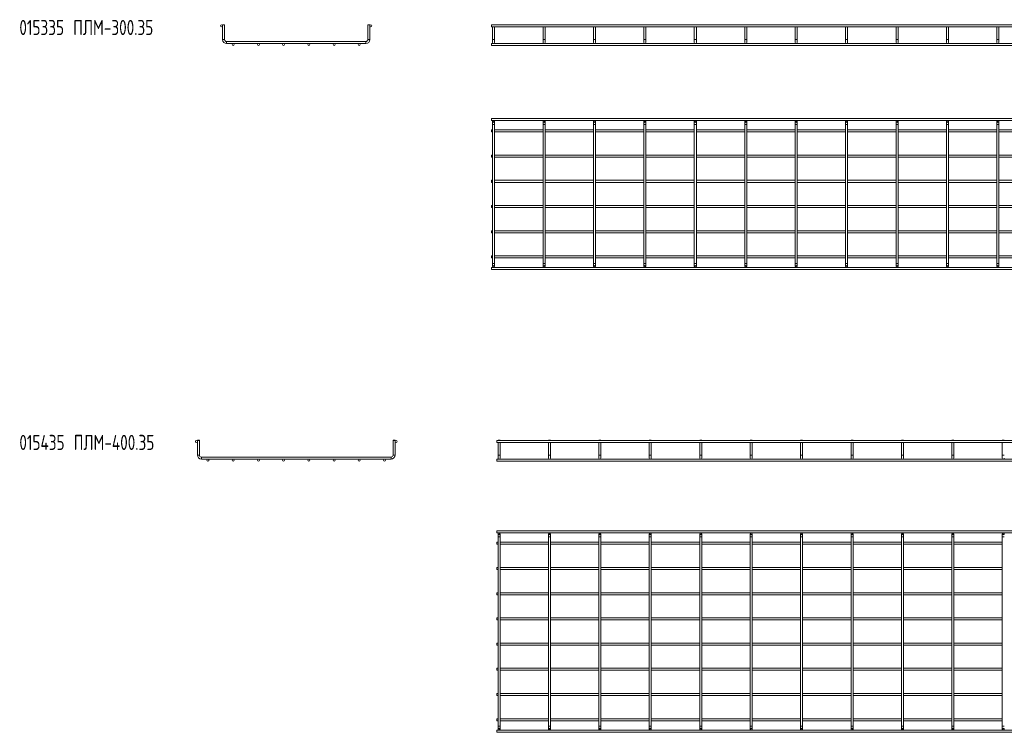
# Model space of a CAD drawing. Header units: millimetres. Extents: x -505 to 3449, y -3134 to -108.
# Tile 1 of 6: x -505 to 1447, y -3134 to -1720. Entities that reach past the tile are written whole.
import ezdxf

# ---------------------------------------------------------------- set-up
doc = ezdxf.new("R2010")
doc.units = ezdxf.units.MM
doc.styles.add('SLDTEXTSTYLE0', font='TXT', dxfattribs={"width": 0.7, "bigfont": 'bigfont'})

msp = doc.modelspace()

# ---------------------------------------------------------------- linework, layer by layer
at = {"color": 7, "linetype": 'Continuous', "lineweight": 15}
for p, q in [((-102.3, -1730.1), (-102.8, -1730.6)), ((-102.8, -1730.6), (-102.8, -1759.6)), ((-98.8, -1730.6), (-102.8, -1730.6)), ((-102.3, -1730.1), (-99.3, -1730.1)), ((-98.8, -1730.6), (-99.3, -1730.1)), ((-98.8, -1759.6), (-98.8, -1730.6)), ((185.7, -1730.1), (185.2, -1730.6)), ((185.2, -1730.6), (185.2, -1759.6)), ((189.2, -1730.6), (185.2, -1730.6)), ((185.7, -1730.1), (188.7, -1730.1)), ((189.2, -1730.6), (188.7, -1730.1)), ((189.2, -1759.6), (189.2, -1730.6)), ((3438.6, -1730.6), (430.6, -1730.6)), ((430.6, -1730.6), (430.6, -1734.6)), ((430.6, -1734.6), (3438.6, -1734.6)), ((433.1, -1730.1), (432.6, -1730.6)), ((432.6, -1734.6), (432.6, -1759.6)), ((433.1, -1730.1), (436.1, -1730.1)), ((436.6, -1730.6), (436.1, -1730.1)), ((436.6, -1759.6), (436.6, -1734.6)), ((533.1, -1730.1), (532.6, -1730.6)), ((532.6, -1734.6), (532.6, -1759.6)), ((533.1, -1730.1), (536.1, -1730.1)), ((536.6, -1730.6), (536.1, -1730.1)), ((536.6, -1759.6), (536.6, -1734.6)), ((633.1, -1730.1), (632.6, -1730.6)), ((632.6, -1734.6), (632.6, -1759.6)), ((633.1, -1730.1), (636.1, -1730.1)), ((636.6, -1730.6), (636.1, -1730.1)), ((636.6, -1759.6), (636.6, -1734.6)), ((733.1, -1730.1), (732.6, -1730.6)), ((732.6, -1734.6), (732.6, -1759.6)), ((733.1, -1730.1), (736.1, -1730.1)), ((736.6, -1730.6), (736.1, -1730.1)), ((736.6, -1759.6), (736.6, -1734.6)), ((833.1, -1730.1), (832.6, -1730.6)), ((832.6, -1734.6), (832.6, -1759.6)), ((833.1, -1730.1), (836.1, -1730.1)), ((836.6, -1730.6), (836.1, -1730.1)), ((836.6, -1759.6), (836.6, -1734.6)), ((933.1, -1730.1), (932.6, -1730.6)), ((932.6, -1734.6), (932.6, -1759.6)), ((933.1, -1730.1), (936.1, -1730.1)), ((936.6, -1730.6), (936.1, -1730.1)), ((936.6, -1759.6), (936.6, -1734.6)), ((1033.1, -1730.1), (1032.6, -1730.6)), ((1032.6, -1734.6), (1032.6, -1759.6)), ((1033.1, -1730.1), (1036.1, -1730.1)), ((1036.6, -1730.6), (1036.1, -1730.1)), ((1036.6, -1759.6), (1036.6, -1734.6)), ((1133.1, -1730.1), (1132.6, -1730.6)), ((1132.6, -1734.6), (1132.6, -1759.6)), ((1133.1, -1730.1), (1136.1, -1730.1)), ((1136.6, -1730.6), (1136.1, -1730.1)), ((1136.6, -1759.6), (1136.6, -1734.6)), ((1233.1, -1730.1), (1232.6, -1730.6)), ((1232.6, -1734.6), (1232.6, -1759.6)), ((1233.1, -1730.1), (1236.1, -1730.1)), ((1236.6, -1730.6), (1236.1, -1730.1)), ((1236.6, -1759.6), (1236.6, -1734.6)), ((1333.1, -1730.1), (1332.6, -1730.6)), ((1332.6, -1734.6), (1332.6, -1759.6)), ((1333.1, -1730.1), (1336.1, -1730.1)), ((1336.6, -1730.6), (1336.1, -1730.1)), ((1336.6, -1759.6), (1336.6, -1734.6)), ((1433.1, -1730.1), (1432.6, -1730.6)), ((1432.6, -1734.6), (1432.6, -1759.6)), ((1433.1, -1730.1), (1436.1, -1730.1)), ((1436.6, -1730.6), (1436.1, -1730.1)), ((1436.6, -1759.6), (1436.6, -1734.6)), ((181.2, -1763.6), (-94.8, -1763.6)), ((-94.8, -1767.6), (181.2, -1767.6)), ((3438.6, -1767.6), (430.6, -1767.6)), ((430.6, -1767.6), (430.6, -1771.6)), ((430.6, -1771.6), (3438.6, -1771.6)), ((432.6, -1759.6), (432.6, -1765.6)), ((436.6, -1765.6), (436.6, -1759.6)), ((532.6, -1759.6), (532.6, -1765.6)), ((536.6, -1765.6), (536.6, -1759.6)), ((632.6, -1759.6), (632.6, -1765.6)), ((636.6, -1765.6), (636.6, -1759.6)), ((732.6, -1759.6), (732.6, -1765.6)), ((736.6, -1765.6), (736.6, -1759.6)), ((832.6, -1759.6), (832.6, -1765.6)), ((836.6, -1765.6), (836.6, -1759.6)), ((932.6, -1759.6), (932.6, -1765.6)), ((936.6, -1765.6), (936.6, -1759.6)), ((1032.6, -1759.6), (1032.6, -1765.6)), ((1036.6, -1765.6), (1036.6, -1759.6)), ((1132.6, -1759.6), (1132.6, -1765.6)), ((1136.6, -1765.6), (1136.6, -1759.6)), ((1232.6, -1759.6), (1232.6, -1765.6)), ((1236.6, -1765.6), (1236.6, -1759.6)), ((1332.6, -1759.6), (1332.6, -1765.6)), ((1336.6, -1765.6), (1336.6, -1759.6)), ((1432.6, -1759.6), (1432.6, -1765.6)), ((1436.6, -1765.6), (1436.6, -1759.6)), ((3438.6, -1915.9), (430.6, -1915.9)), ((430.6, -1915.9), (430.6, -1919.9)), ((430.6, -1919.9), (3438.6, -1919.9)), ((432.6, -1921.9), (432.6, -1927.9)), ((432.6, -1927.9), (432.6, -2203.9)), ((436.6, -1927.9), (436.6, -1921.9)), ((436.6, -2203.9), (436.6, -1927.9)), ((532.6, -1921.9), (532.6, -1927.9)), ((532.6, -1927.9), (532.6, -2203.9)), ((536.6, -1927.9), (536.6, -1921.9)), ((536.6, -2203.9), (536.6, -1927.9)), ((632.6, -1921.9), (632.6, -1927.9)), ((632.6, -1927.9), (632.6, -2203.9)), ((636.6, -1927.9), (636.6, -1921.9)), ((636.6, -2203.9), (636.6, -1927.9)), ((732.6, -1921.9), (732.6, -1927.9)), ((732.6, -1927.9), (732.6, -2203.9)), ((736.6, -1927.9), (736.6, -1921.9)), ((736.6, -2203.9), (736.6, -1927.9)), ((832.6, -1921.9), (832.6, -1927.9)), ((832.6, -1927.9), (832.6, -2203.9)), ((836.6, -1927.9), (836.6, -1921.9)), ((836.6, -2203.9), (836.6, -1927.9)), ((932.6, -1921.9), (932.6, -1927.9)), ((932.6, -1927.9), (932.6, -2203.9)), ((936.6, -1927.9), (936.6, -1921.9)), ((936.6, -2203.9), (936.6, -1927.9)), ((1032.6, -1921.9), (1032.6, -1927.9)), ((1032.6, -1927.9), (1032.6, -2203.9)), ((1036.6, -1927.9), (1036.6, -1921.9)), ((1036.6, -2203.9), (1036.6, -1927.9)), ((1132.6, -1921.9), (1132.6, -1927.9)), ((1132.6, -1927.9), (1132.6, -2203.9)), ((1136.6, -1927.9), (1136.6, -1921.9)), ((1136.6, -2203.9), (1136.6, -1927.9)), ((1232.6, -1921.9), (1232.6, -1927.9)), ((1232.6, -1927.9), (1232.6, -2203.9)), ((1236.6, -1927.9), (1236.6, -1921.9)), ((1236.6, -2203.9), (1236.6, -1927.9)), ((1332.6, -1921.9), (1332.6, -1927.9)), ((1332.6, -1927.9), (1332.6, -2203.9)), ((1336.6, -1927.9), (1336.6, -1921.9)), ((1336.6, -2203.9), (1336.6, -1927.9)), ((1432.6, -1921.9), (1432.6, -1927.9)), ((1432.6, -1927.9), (1432.6, -2203.9)), ((1436.6, -1927.9), (1436.6, -1921.9)), ((1436.6, -2203.9), (1436.6, -1927.9)), ((432.6, -1938.9), (430.6, -1938.9)), ((430.6, -1938.9), (430.6, -1942.9)), ((430.6, -1942.9), (432.6, -1942.9)), ((532.6, -1938.9), (436.6, -1938.9)), ((436.6, -1942.9), (532.6, -1942.9)), ((632.6, -1938.9), (536.6, -1938.9)), ((536.6, -1942.9), (632.6, -1942.9)), ((732.6, -1938.9), (636.6, -1938.9)), ((636.6, -1942.9), (732.6, -1942.9)), ((832.6, -1938.9), (736.6, -1938.9)), ((736.6, -1942.9), (832.6, -1942.9)), ((932.6, -1938.9), (836.6, -1938.9)), ((836.6, -1942.9), (932.6, -1942.9)), ((1032.6, -1938.9), (936.6, -1938.9)), ((936.6, -1942.9), (1032.6, -1942.9)), ((1132.6, -1938.9), (1036.6, -1938.9)), ((1036.6, -1942.9), (1132.6, -1942.9)), ((1232.6, -1938.9), (1136.6, -1938.9)), ((1136.6, -1942.9), (1232.6, -1942.9)), ((1332.6, -1938.9), (1236.6, -1938.9)), ((1236.6, -1942.9), (1332.6, -1942.9)), ((1432.6, -1938.9), (1336.6, -1938.9)), ((1336.6, -1942.9), (1432.6, -1942.9)), ((1532.6, -1938.9), (1436.6, -1938.9)), ((1436.6, -1942.9), (1532.6, -1942.9)), ((432.6, -1988.9), (430.6, -1988.9)), ((430.6, -1988.9), (430.6, -1992.9)), ((532.6, -1988.9), (436.6, -1988.9)), ((632.6, -1988.9), (536.6, -1988.9)), ((732.6, -1988.9), (636.6, -1988.9)), ((832.6, -1988.9), (736.6, -1988.9)), ((932.6, -1988.9), (836.6, -1988.9)), ((1032.6, -1988.9), (936.6, -1988.9)), ((1132.6, -1988.9), (1036.6, -1988.9)), ((1232.6, -1988.9), (1136.6, -1988.9)), ((1332.6, -1988.9), (1236.6, -1988.9)), ((1432.6, -1988.9), (1336.6, -1988.9)), ((1532.6, -1988.9), (1436.6, -1988.9)), ((430.6, -1992.9), (432.6, -1992.9)), ((436.6, -1992.9), (532.6, -1992.9)), ((536.6, -1992.9), (632.6, -1992.9)), ((636.6, -1992.9), (732.6, -1992.9)), ((736.6, -1992.9), (832.6, -1992.9)), ((836.6, -1992.9), (932.6, -1992.9)), ((936.6, -1992.9), (1032.6, -1992.9)), ((1036.6, -1992.9), (1132.6, -1992.9)), ((1136.6, -1992.9), (1232.6, -1992.9)), ((1236.6, -1992.9), (1332.6, -1992.9)), ((1336.6, -1992.9), (1432.6, -1992.9)), ((1436.6, -1992.9), (1532.6, -1992.9)), ((432.6, -2038.9), (430.6, -2038.9)), ((430.6, -2038.9), (430.6, -2042.9)), ((430.6, -2042.9), (432.6, -2042.9)), ((532.6, -2038.9), (436.6, -2038.9)), ((436.6, -2042.9), (532.6, -2042.9)), ((632.6, -2038.9), (536.6, -2038.9)), ((536.6, -2042.9), (632.6, -2042.9)), ((732.6, -2038.9), (636.6, -2038.9)), ((636.6, -2042.9), (732.6, -2042.9)), ((832.6, -2038.9), (736.6, -2038.9)), ((736.6, -2042.9), (832.6, -2042.9)), ((932.6, -2038.9), (836.6, -2038.9)), ((836.6, -2042.9), (932.6, -2042.9)), ((1032.6, -2038.9), (936.6, -2038.9)), ((936.6, -2042.9), (1032.6, -2042.9)), ((1132.6, -2038.9), (1036.6, -2038.9)), ((1036.6, -2042.9), (1132.6, -2042.9)), ((1232.6, -2038.9), (1136.6, -2038.9)), ((1136.6, -2042.9), (1232.6, -2042.9)), ((1332.6, -2038.9), (1236.6, -2038.9)), ((1236.6, -2042.9), (1332.6, -2042.9)), ((1432.6, -2038.9), (1336.6, -2038.9)), ((1336.6, -2042.9), (1432.6, -2042.9)), ((1532.6, -2038.9), (1436.6, -2038.9)), ((1436.6, -2042.9), (1532.6, -2042.9)), ((432.6, -2088.9), (430.6, -2088.9)), ((430.6, -2088.9), (430.6, -2092.9)), ((532.6, -2088.9), (436.6, -2088.9)), ((632.6, -2088.9), (536.6, -2088.9)), ((732.6, -2088.9), (636.6, -2088.9)), ((832.6, -2088.9), (736.6, -2088.9)), ((932.6, -2088.9), (836.6, -2088.9)), ((1032.6, -2088.9), (936.6, -2088.9)), ((1132.6, -2088.9), (1036.6, -2088.9)), ((1232.6, -2088.9), (1136.6, -2088.9)), ((1332.6, -2088.9), (1236.6, -2088.9)), ((1432.6, -2088.9), (1336.6, -2088.9)), ((1532.6, -2088.9), (1436.6, -2088.9)), ((430.6, -2092.9), (432.6, -2092.9)), ((436.6, -2092.9), (532.6, -2092.9)), ((536.6, -2092.9), (632.6, -2092.9)), ((636.6, -2092.9), (732.6, -2092.9)), ((736.6, -2092.9), (832.6, -2092.9)), ((836.6, -2092.9), (932.6, -2092.9)), ((936.6, -2092.9), (1032.6, -2092.9)), ((1036.6, -2092.9), (1132.6, -2092.9)), ((1136.6, -2092.9), (1232.6, -2092.9)), ((1236.6, -2092.9), (1332.6, -2092.9)), ((1336.6, -2092.9), (1432.6, -2092.9)), ((1436.6, -2092.9), (1532.6, -2092.9)), ((432.6, -2138.9), (430.6, -2138.9)), ((430.6, -2138.9), (430.6, -2142.9)), ((430.6, -2142.9), (432.6, -2142.9)), ((532.6, -2138.9), (436.6, -2138.9)), ((436.6, -2142.9), (532.6, -2142.9)), ((632.6, -2138.9), (536.6, -2138.9)), ((536.6, -2142.9), (632.6, -2142.9)), ((732.6, -2138.9), (636.6, -2138.9)), ((636.6, -2142.9), (732.6, -2142.9)), ((832.6, -2138.9), (736.6, -2138.9)), ((736.6, -2142.9), (832.6, -2142.9)), ((932.6, -2138.9), (836.6, -2138.9)), ((836.6, -2142.9), (932.6, -2142.9)), ((1032.6, -2138.9), (936.6, -2138.9)), ((936.6, -2142.9), (1032.6, -2142.9)), ((1132.6, -2138.9), (1036.6, -2138.9)), ((1036.6, -2142.9), (1132.6, -2142.9)), ((1232.6, -2138.9), (1136.6, -2138.9)), ((1136.6, -2142.9), (1232.6, -2142.9)), ((1332.6, -2138.9), (1236.6, -2138.9)), ((1236.6, -2142.9), (1332.6, -2142.9)), ((1432.6, -2138.9), (1336.6, -2138.9)), ((1336.6, -2142.9), (1432.6, -2142.9)), ((1532.6, -2138.9), (1436.6, -2138.9)), ((1436.6, -2142.9), (1532.6, -2142.9)), ((432.6, -2188.9), (430.6, -2188.9)), ((430.6, -2188.9), (430.6, -2192.9)), ((430.6, -2192.9), (432.6, -2192.9)), ((432.6, -2203.9), (432.6, -2209.9)), ((532.6, -2188.9), (436.6, -2188.9)), ((436.6, -2192.9), (532.6, -2192.9)), ((436.6, -2209.9), (436.6, -2203.9)), ((532.6, -2203.9), (532.6, -2209.9)), ((632.6, -2188.9), (536.6, -2188.9)), ((536.6, -2192.9), (632.6, -2192.9)), ((536.6, -2209.9), (536.6, -2203.9)), ((632.6, -2203.9), (632.6, -2209.9)), ((732.6, -2188.9), (636.6, -2188.9)), ((636.6, -2192.9), (732.6, -2192.9)), ((636.6, -2209.9), (636.6, -2203.9)), ((732.6, -2203.9), (732.6, -2209.9)), ((832.6, -2188.9), (736.6, -2188.9)), ((736.6, -2192.9), (832.6, -2192.9)), ((736.6, -2209.9), (736.6, -2203.9)), ((832.6, -2203.9), (832.6, -2209.9)), ((932.6, -2188.9), (836.6, -2188.9)), ((836.6, -2192.9), (932.6, -2192.9)), ((836.6, -2209.9), (836.6, -2203.9)), ((932.6, -2203.9), (932.6, -2209.9)), ((1032.6, -2188.9), (936.6, -2188.9)), ((936.6, -2192.9), (1032.6, -2192.9)), ((936.6, -2209.9), (936.6, -2203.9)), ((1032.6, -2203.9), (1032.6, -2209.9)), ((1132.6, -2188.9), (1036.6, -2188.9)), ((1036.6, -2192.9), (1132.6, -2192.9)), ((1036.6, -2209.9), (1036.6, -2203.9)), ((1132.6, -2203.9), (1132.6, -2209.9)), ((1232.6, -2188.9), (1136.6, -2188.9)), ((1136.6, -2192.9), (1232.6, -2192.9)), ((1136.6, -2209.9), (1136.6, -2203.9)), ((1232.6, -2203.9), (1232.6, -2209.9)), ((1332.6, -2188.9), (1236.6, -2188.9)), ((1236.6, -2192.9), (1332.6, -2192.9)), ((1236.6, -2209.9), (1236.6, -2203.9)), ((1332.6, -2203.9), (1332.6, -2209.9)), ((1432.6, -2188.9), (1336.6, -2188.9)), ((1336.6, -2192.9), (1432.6, -2192.9)), ((1336.6, -2209.9), (1336.6, -2203.9)), ((1432.6, -2203.9), (1432.6, -2209.9)), ((1532.6, -2188.9), (1436.6, -2188.9)), ((1436.6, -2192.9), (1532.6, -2192.9)), ((1436.6, -2209.9), (1436.6, -2203.9)), ((3438.6, -2211.9), (430.6, -2211.9)), ((430.6, -2211.9), (430.6, -2215.9)), ((430.6, -2215.9), (3438.6, -2215.9)), ((-152.3, -2554.5), (-152.8, -2555)), ((-152.8, -2555), (-152.8, -2584)), ((-148.8, -2555), (-152.8, -2555)), ((-152.3, -2554.5), (-149.3, -2554.5)), ((-148.8, -2555), (-149.3, -2554.5)), ((-148.8, -2584), (-148.8, -2555)), ((235.7, -2554.5), (235.2, -2555)), ((235.2, -2555), (235.2, -2584)), ((239.2, -2555), (235.2, -2555)), ((235.7, -2554.5), (238.7, -2554.5)), ((239.2, -2555), (238.7, -2554.5)), ((239.2, -2584), (239.2, -2555)), ((3449.3, -2555), (441.3, -2555)), ((441.3, -2555), (441.3, -2559)), ((443.8, -2554.5), (443.3, -2555)), ((443.8, -2554.5), (446.8, -2554.5)), ((447.3, -2555), (446.8, -2554.5)), ((543.8, -2554.5), (543.3, -2555)), ((543.8, -2554.5), (546.8, -2554.5)), ((547.3, -2555), (546.8, -2554.5)), ((643.8, -2554.5), (643.3, -2555)), ((643.8, -2554.5), (646.8, -2554.5)), ((647.3, -2555), (646.8, -2554.5)), ((743.8, -2554.5), (743.3, -2555)), ((743.8, -2554.5), (746.8, -2554.5)), ((747.3, -2555), (746.8, -2554.5)), ((843.8, -2554.5), (843.3, -2555)), ((843.8, -2554.5), (846.8, -2554.5)), ((847.3, -2555), (846.8, -2554.5)), ((943.8, -2554.5), (943.3, -2555)), ((943.8, -2554.5), (946.8, -2554.5)), ((947.3, -2555), (946.8, -2554.5)), ((1043.8, -2554.5), (1043.3, -2555)), ((1043.8, -2554.5), (1046.8, -2554.5)), ((1047.3, -2555), (1046.8, -2554.5)), ((1143.8, -2554.5), (1143.3, -2555)), ((1143.8, -2554.5), (1146.8, -2554.5)), ((1147.3, -2555), (1146.8, -2554.5)), ((1243.8, -2554.5), (1243.3, -2555)), ((1243.8, -2554.5), (1246.8, -2554.5)), ((1247.3, -2555), (1246.8, -2554.5)), ((1343.8, -2554.5), (1343.3, -2555)), ((1343.8, -2554.5), (1346.8, -2554.5)), ((1347.3, -2555), (1346.8, -2554.5)), ((1443.8, -2554.5), (1443.3, -2555)), ((1443.8, -2554.5), (1446.8, -2554.5)), ((1447.3, -2555), (1446.8, -2554.5)), ((441.3, -2559), (3449.3, -2559)), ((443.3, -2559), (443.3, -2584)), ((447.3, -2584), (447.3, -2559)), ((543.3, -2559), (543.3, -2584)), ((547.3, -2584), (547.3, -2559)), ((643.3, -2559), (643.3, -2584)), ((647.3, -2584), (647.3, -2559)), ((743.3, -2559), (743.3, -2584)), ((747.3, -2584), (747.3, -2559)), ((843.3, -2559), (843.3, -2584)), ((847.3, -2584), (847.3, -2559)), ((943.3, -2559), (943.3, -2584)), ((947.3, -2584), (947.3, -2559)), ((1043.3, -2559), (1043.3, -2584)), ((1047.3, -2584), (1047.3, -2559)), ((1143.3, -2559), (1143.3, -2584)), ((1147.3, -2584), (1147.3, -2559)), ((1243.3, -2559), (1243.3, -2584)), ((1247.3, -2584), (1247.3, -2559)), ((1343.3, -2559), (1343.3, -2584)), ((1347.3, -2584), (1347.3, -2559)), ((1443.3, -2559), (1443.3, -2584)), ((231.2, -2588), (-144.8, -2588)), ((-144.8, -2592), (231.2, -2592)), ((3449.3, -2592), (441.3, -2592)), ((441.3, -2592), (441.3, -2596)), ((441.3, -2596), (3449.3, -2596)), ((443.3, -2584), (443.3, -2590)), ((447.3, -2590), (447.3, -2584)), ((543.3, -2584), (543.3, -2590)), ((547.3, -2590), (547.3, -2584)), ((643.3, -2584), (643.3, -2590)), ((647.3, -2590), (647.3, -2584)), ((743.3, -2584), (743.3, -2590)), ((747.3, -2590), (747.3, -2584)), ((843.3, -2584), (843.3, -2590)), ((847.3, -2590), (847.3, -2584)), ((943.3, -2584), (943.3, -2590)), ((947.3, -2590), (947.3, -2584)), ((1043.3, -2584), (1043.3, -2590)), ((1047.3, -2590), (1047.3, -2584)), ((1143.3, -2584), (1143.3, -2590)), ((1147.3, -2590), (1147.3, -2584)), ((1243.3, -2584), (1243.3, -2590)), ((1247.3, -2590), (1247.3, -2584)), ((1343.3, -2584), (1343.3, -2590)), ((1347.3, -2590), (1347.3, -2584)), ((1443.3, -2584), (1443.3, -2590)), ((3449.3, -2734), (441.3, -2734)), ((441.3, -2734), (441.3, -2738)), ((441.3, -2738), (3449.3, -2738)), ((443.3, -2740), (443.3, -2746)), ((443.3, -2746), (443.3, -3122)), ((447.3, -2746), (447.3, -2740)), ((447.3, -3122), (447.3, -2746)), ((543.3, -2740), (543.3, -2746)), ((543.3, -2746), (543.3, -3122)), ((547.3, -2746), (547.3, -2740)), ((547.3, -3122), (547.3, -2746)), ((643.3, -2740), (643.3, -2746)), ((643.3, -2746), (643.3, -3122)), ((647.3, -2746), (647.3, -2740)), ((647.3, -3122), (647.3, -2746)), ((743.3, -2740), (743.3, -2746)), ((743.3, -2746), (743.3, -3122)), ((747.3, -2746), (747.3, -2740)), ((747.3, -3122), (747.3, -2746)), ((843.3, -2740), (843.3, -2746)), ((843.3, -2746), (843.3, -3122)), ((847.3, -2746), (847.3, -2740)), ((847.3, -3122), (847.3, -2746)), ((943.3, -2740), (943.3, -2746)), ((943.3, -2746), (943.3, -3122)), ((947.3, -2746), (947.3, -2740)), ((947.3, -3122), (947.3, -2746)), ((1043.3, -2740), (1043.3, -2746)), ((1043.3, -2746), (1043.3, -3122)), ((1047.3, -2746), (1047.3, -2740)), ((1047.3, -3122), (1047.3, -2746)), ((1143.3, -2740), (1143.3, -2746)), ((1143.3, -2746), (1143.3, -3122)), ((1147.3, -2746), (1147.3, -2740)), ((1147.3, -3122), (1147.3, -2746)), ((1243.3, -2740), (1243.3, -2746)), ((1243.3, -2746), (1243.3, -3122)), ((1247.3, -2746), (1247.3, -2740)), ((1247.3, -3122), (1247.3, -2746)), ((1343.3, -2740), (1343.3, -2746)), ((1343.3, -2746), (1343.3, -3122)), ((1347.3, -2746), (1347.3, -2740)), ((1347.3, -3122), (1347.3, -2746)), ((1443.3, -2740), (1443.3, -2746)), ((1443.3, -2746), (1443.3, -3122)), ((443.3, -2757), (441.3, -2757)), ((441.3, -2757), (441.3, -2761)), ((441.3, -2761), (443.3, -2761)), ((543.3, -2757), (447.3, -2757)), ((447.3, -2761), (543.3, -2761)), ((643.3, -2757), (547.3, -2757)), ((547.3, -2761), (643.3, -2761)), ((743.3, -2757), (647.3, -2757)), ((647.3, -2761), (743.3, -2761)), ((843.3, -2757), (747.3, -2757)), ((747.3, -2761), (843.3, -2761)), ((943.3, -2757), (847.3, -2757)), ((847.3, -2761), (943.3, -2761)), ((1043.3, -2757), (947.3, -2757)), ((947.3, -2761), (1043.3, -2761)), ((1143.3, -2757), (1047.3, -2757)), ((1047.3, -2761), (1143.3, -2761)), ((1243.3, -2757), (1147.3, -2757)), ((1147.3, -2761), (1243.3, -2761)), ((1343.3, -2757), (1247.3, -2757)), ((1247.3, -2761), (1343.3, -2761)), ((1443.3, -2757), (1347.3, -2757)), ((1347.3, -2761), (1443.3, -2761)), ((443.3, -2807), (441.3, -2807)), ((441.3, -2807), (441.3, -2811)), ((441.3, -2811), (443.3, -2811)), ((543.3, -2807), (447.3, -2807)), ((447.3, -2811), (543.3, -2811)), ((643.3, -2807), (547.3, -2807)), ((547.3, -2811), (643.3, -2811)), ((743.3, -2807), (647.3, -2807)), ((647.3, -2811), (743.3, -2811)), ((843.3, -2807), (747.3, -2807)), ((747.3, -2811), (843.3, -2811)), ((943.3, -2807), (847.3, -2807)), ((847.3, -2811), (943.3, -2811)), ((1043.3, -2807), (947.3, -2807)), ((947.3, -2811), (1043.3, -2811)), ((1143.3, -2807), (1047.3, -2807)), ((1047.3, -2811), (1143.3, -2811)), ((1243.3, -2807), (1147.3, -2807)), ((1147.3, -2811), (1243.3, -2811)), ((1343.3, -2807), (1247.3, -2807)), ((1247.3, -2811), (1343.3, -2811)), ((1443.3, -2807), (1347.3, -2807)), ((1347.3, -2811), (1443.3, -2811)), ((443.3, -2857), (441.3, -2857)), ((441.3, -2857), (441.3, -2861)), ((441.3, -2861), (443.3, -2861)), ((543.3, -2857), (447.3, -2857)), ((447.3, -2861), (543.3, -2861)), ((643.3, -2857), (547.3, -2857)), ((547.3, -2861), (643.3, -2861)), ((743.3, -2857), (647.3, -2857)), ((647.3, -2861), (743.3, -2861)), ((843.3, -2857), (747.3, -2857)), ((747.3, -2861), (843.3, -2861)), ((943.3, -2857), (847.3, -2857)), ((847.3, -2861), (943.3, -2861)), ((1043.3, -2857), (947.3, -2857)), ((947.3, -2861), (1043.3, -2861)), ((1143.3, -2857), (1047.3, -2857)), ((1047.3, -2861), (1143.3, -2861)), ((1243.3, -2857), (1147.3, -2857)), ((1147.3, -2861), (1243.3, -2861)), ((1343.3, -2857), (1247.3, -2857)), ((1247.3, -2861), (1343.3, -2861)), ((1443.3, -2857), (1347.3, -2857)), ((1347.3, -2861), (1443.3, -2861)), ((443.3, -2907), (441.3, -2907)), ((441.3, -2907), (441.3, -2911)), ((543.3, -2907), (447.3, -2907)), ((643.3, -2907), (547.3, -2907)), ((743.3, -2907), (647.3, -2907)), ((843.3, -2907), (747.3, -2907)), ((943.3, -2907), (847.3, -2907)), ((1043.3, -2907), (947.3, -2907)), ((1143.3, -2907), (1047.3, -2907)), ((1243.3, -2907), (1147.3, -2907)), ((1343.3, -2907), (1247.3, -2907)), ((1443.3, -2907), (1347.3, -2907)), ((441.3, -2911), (443.3, -2911)), ((447.3, -2911), (543.3, -2911)), ((547.3, -2911), (643.3, -2911)), ((647.3, -2911), (743.3, -2911)), ((747.3, -2911), (843.3, -2911)), ((847.3, -2911), (943.3, -2911)), ((947.3, -2911), (1043.3, -2911)), ((1047.3, -2911), (1143.3, -2911)), ((1147.3, -2911), (1243.3, -2911)), ((1247.3, -2911), (1343.3, -2911)), ((1347.3, -2911), (1443.3, -2911)), ((443.3, -2957), (441.3, -2957)), ((441.3, -2957), (441.3, -2961)), ((441.3, -2961), (443.3, -2961)), ((543.3, -2957), (447.3, -2957)), ((447.3, -2961), (543.3, -2961)), ((643.3, -2957), (547.3, -2957)), ((547.3, -2961), (643.3, -2961)), ((743.3, -2957), (647.3, -2957)), ((647.3, -2961), (743.3, -2961)), ((843.3, -2957), (747.3, -2957)), ((747.3, -2961), (843.3, -2961)), ((943.3, -2957), (847.3, -2957)), ((847.3, -2961), (943.3, -2961)), ((1043.3, -2957), (947.3, -2957)), ((947.3, -2961), (1043.3, -2961)), ((1143.3, -2957), (1047.3, -2957)), ((1047.3, -2961), (1143.3, -2961)), ((1243.3, -2957), (1147.3, -2957)), ((1147.3, -2961), (1243.3, -2961)), ((1343.3, -2957), (1247.3, -2957)), ((1247.3, -2961), (1343.3, -2961)), ((1443.3, -2957), (1347.3, -2957)), ((1347.3, -2961), (1443.3, -2961)), ((443.3, -3007), (441.3, -3007)), ((441.3, -3007), (441.3, -3011)), ((441.3, -3011), (443.3, -3011)), ((543.3, -3007), (447.3, -3007)), ((447.3, -3011), (543.3, -3011)), ((643.3, -3007), (547.3, -3007)), ((547.3, -3011), (643.3, -3011)), ((743.3, -3007), (647.3, -3007)), ((647.3, -3011), (743.3, -3011)), ((843.3, -3007), (747.3, -3007)), ((747.3, -3011), (843.3, -3011)), ((943.3, -3007), (847.3, -3007)), ((847.3, -3011), (943.3, -3011)), ((1043.3, -3007), (947.3, -3007)), ((947.3, -3011), (1043.3, -3011)), ((1143.3, -3007), (1047.3, -3007)), ((1047.3, -3011), (1143.3, -3011)), ((1243.3, -3007), (1147.3, -3007)), ((1147.3, -3011), (1243.3, -3011)), ((1343.3, -3007), (1247.3, -3007)), ((1247.3, -3011), (1343.3, -3011)), ((1443.3, -3007), (1347.3, -3007)), ((1347.3, -3011), (1443.3, -3011)), ((443.3, -3057), (441.3, -3057)), ((441.3, -3057), (441.3, -3061)), ((441.3, -3061), (443.3, -3061)), ((543.3, -3057), (447.3, -3057)), ((447.3, -3061), (543.3, -3061)), ((643.3, -3057), (547.3, -3057)), ((547.3, -3061), (643.3, -3061)), ((743.3, -3057), (647.3, -3057)), ((647.3, -3061), (743.3, -3061)), ((843.3, -3057), (747.3, -3057)), ((747.3, -3061), (843.3, -3061)), ((943.3, -3057), (847.3, -3057)), ((847.3, -3061), (943.3, -3061)), ((1043.3, -3057), (947.3, -3057)), ((947.3, -3061), (1043.3, -3061)), ((1143.3, -3057), (1047.3, -3057)), ((1047.3, -3061), (1143.3, -3061)), ((1243.3, -3057), (1147.3, -3057)), ((1147.3, -3061), (1243.3, -3061)), ((1343.3, -3057), (1247.3, -3057)), ((1247.3, -3061), (1343.3, -3061)), ((1443.3, -3057), (1347.3, -3057)), ((1347.3, -3061), (1443.3, -3061)), ((443.3, -3107), (441.3, -3107)), ((441.3, -3107), (441.3, -3111)), ((441.3, -3111), (443.3, -3111)), ((443.3, -3122), (443.3, -3128)), ((543.3, -3107), (447.3, -3107)), ((447.3, -3111), (543.3, -3111)), ((447.3, -3128), (447.3, -3122)), ((543.3, -3122), (543.3, -3128)), ((643.3, -3107), (547.3, -3107)), ((547.3, -3111), (643.3, -3111)), ((547.3, -3128), (547.3, -3122)), ((643.3, -3122), (643.3, -3128)), ((743.3, -3107), (647.3, -3107)), ((647.3, -3111), (743.3, -3111)), ((647.3, -3128), (647.3, -3122)), ((743.3, -3122), (743.3, -3128)), ((843.3, -3107), (747.3, -3107)), ((747.3, -3111), (843.3, -3111)), ((747.3, -3128), (747.3, -3122)), ((843.3, -3122), (843.3, -3128)), ((943.3, -3107), (847.3, -3107)), ((847.3, -3111), (943.3, -3111)), ((847.3, -3128), (847.3, -3122)), ((943.3, -3122), (943.3, -3128)), ((1043.3, -3107), (947.3, -3107)), ((947.3, -3111), (1043.3, -3111)), ((947.3, -3128), (947.3, -3122)), ((1043.3, -3122), (1043.3, -3128)), ((1143.3, -3107), (1047.3, -3107)), ((1047.3, -3111), (1143.3, -3111)), ((1047.3, -3128), (1047.3, -3122)), ((1143.3, -3122), (1143.3, -3128)), ((1243.3, -3107), (1147.3, -3107)), ((1147.3, -3111), (1243.3, -3111)), ((1147.3, -3128), (1147.3, -3122)), ((1243.3, -3122), (1243.3, -3128)), ((1343.3, -3107), (1247.3, -3107)), ((1247.3, -3111), (1343.3, -3111)), ((1247.3, -3128), (1247.3, -3122)), ((1343.3, -3122), (1343.3, -3128)), ((1443.3, -3107), (1347.3, -3107)), ((1347.3, -3111), (1443.3, -3111)), ((1347.3, -3128), (1347.3, -3122)), ((1443.3, -3122), (1443.3, -3128)), ((3449.3, -3130), (441.3, -3130)), ((441.3, -3130), (441.3, -3134)), ((441.3, -3134), (3449.3, -3134))]:
    msp.add_line(p, q, dxfattribs=at)
at = {"color": 8, "linetype": 'Continuous', "lineweight": 15}
for p, q in [((-98.8, -1759.6), (-102.8, -1759.6)), ((-94.8, -1763.6), (-94.8, -1767.6)), ((181.2, -1763.6), (181.2, -1767.6)), ((185.2, -1759.6), (189.2, -1759.6)), ((436.6, -1759.6), (432.6, -1759.6)), ((536.6, -1759.6), (532.6, -1759.6)), ((636.6, -1759.6), (632.6, -1759.6)), ((736.6, -1759.6), (732.6, -1759.6)), ((836.6, -1759.6), (832.6, -1759.6)), ((936.6, -1759.6), (932.6, -1759.6)), ((1036.6, -1759.6), (1032.6, -1759.6)), ((1136.6, -1759.6), (1132.6, -1759.6)), ((1236.6, -1759.6), (1232.6, -1759.6)), ((1336.6, -1759.6), (1332.6, -1759.6)), ((1436.6, -1759.6), (1432.6, -1759.6)), ((432.6, -1927.9), (436.6, -1927.9)), ((532.6, -1927.9), (536.6, -1927.9)), ((632.6, -1927.9), (636.6, -1927.9)), ((732.6, -1927.9), (736.6, -1927.9)), ((832.6, -1927.9), (836.6, -1927.9)), ((932.6, -1927.9), (936.6, -1927.9)), ((1032.6, -1927.9), (1036.6, -1927.9)), ((1132.6, -1927.9), (1136.6, -1927.9)), ((1232.6, -1927.9), (1236.6, -1927.9)), ((1332.6, -1927.9), (1336.6, -1927.9)), ((1432.6, -1927.9), (1436.6, -1927.9)), ((432.6, -2203.9), (436.6, -2203.9)), ((532.6, -2203.9), (536.6, -2203.9)), ((632.6, -2203.9), (636.6, -2203.9)), ((732.6, -2203.9), (736.6, -2203.9)), ((832.6, -2203.9), (836.6, -2203.9)), ((932.6, -2203.9), (936.6, -2203.9)), ((1032.6, -2203.9), (1036.6, -2203.9)), ((1132.6, -2203.9), (1136.6, -2203.9)), ((1232.6, -2203.9), (1236.6, -2203.9)), ((1332.6, -2203.9), (1336.6, -2203.9)), ((1432.6, -2203.9), (1436.6, -2203.9)), ((-148.8, -2584), (-152.8, -2584)), ((-144.8, -2588), (-144.8, -2592)), ((231.2, -2588), (231.2, -2592)), ((235.2, -2584), (239.2, -2584)), ((447.3, -2584), (443.3, -2584)), ((547.3, -2584), (543.3, -2584)), ((647.3, -2584), (643.3, -2584)), ((747.3, -2584), (743.3, -2584)), ((847.3, -2584), (843.3, -2584)), ((947.3, -2584), (943.3, -2584)), ((1047.3, -2584), (1043.3, -2584)), ((1147.3, -2584), (1143.3, -2584)), ((1247.3, -2584), (1243.3, -2584)), ((1347.3, -2584), (1343.3, -2584)), ((1447.3, -2584), (1443.3, -2584)), ((443.3, -2746), (447.3, -2746)), ((543.3, -2746), (547.3, -2746)), ((643.3, -2746), (647.3, -2746)), ((743.3, -2746), (747.3, -2746)), ((843.3, -2746), (847.3, -2746)), ((943.3, -2746), (947.3, -2746)), ((1043.3, -2746), (1047.3, -2746)), ((1143.3, -2746), (1147.3, -2746)), ((1243.3, -2746), (1247.3, -2746)), ((1343.3, -2746), (1347.3, -2746)), ((1443.3, -2746), (1447.3, -2746)), ((443.3, -3122), (447.3, -3122)), ((543.3, -3122), (547.3, -3122)), ((643.3, -3122), (647.3, -3122)), ((743.3, -3122), (747.3, -3122)), ((843.3, -3122), (847.3, -3122)), ((943.3, -3122), (947.3, -3122)), ((1043.3, -3122), (1047.3, -3122)), ((1143.3, -3122), (1147.3, -3122)), ((1243.3, -3122), (1247.3, -3122)), ((1343.3, -3122), (1347.3, -3122)), ((1443.3, -3122), (1447.3, -3122))]:
    msp.add_line(p, q, dxfattribs=at)
at = {"color": 7, "linetype": 'Continuous', "lineweight": 15}
for centre, radius in [((-104.8, -1732.6), 2), ((191.2, -1732.6), 2), ((-81.8, -1769.6), 2), ((-31.8, -1769.6), 2), ((18.2, -1769.6), 2), ((68.2, -1769.6), 2), ((118.2, -1769.6), 2), ((168.2, -1769.6), 2), ((434.6, -1921.9), 2), ((434.6, -1921.9), 1.5), ((534.6, -1921.9), 2), ((534.6, -1921.9), 1.5), ((634.6, -1921.9), 2), ((634.6, -1921.9), 1.5), ((734.6, -1921.9), 2), ((734.6, -1921.9), 1.5), ((834.6, -1921.9), 2), ((834.6, -1921.9), 1.5), ((934.6, -1921.9), 2), ((934.6, -1921.9), 1.5), ((1034.6, -1921.9), 2), ((1034.6, -1921.9), 1.5), ((1134.6, -1921.9), 2), ((1134.6, -1921.9), 1.5), ((1234.6, -1921.9), 2), ((1234.6, -1921.9), 1.5), ((1334.6, -1921.9), 2), ((1334.6, -1921.9), 1.5), ((1434.6, -1921.9), 2), ((1434.6, -1921.9), 1.5), ((434.6, -2209.9), 2), ((434.6, -2209.9), 1.5), ((534.6, -2209.9), 2), ((534.6, -2209.9), 1.5), ((634.6, -2209.9), 2), ((634.6, -2209.9), 1.5), ((734.6, -2209.9), 2), ((734.6, -2209.9), 1.5), ((834.6, -2209.9), 2), ((834.6, -2209.9), 1.5), ((934.6, -2209.9), 2), ((934.6, -2209.9), 1.5), ((1034.6, -2209.9), 2), ((1034.6, -2209.9), 1.5), ((1134.6, -2209.9), 2), ((1134.6, -2209.9), 1.5), ((1234.6, -2209.9), 2), ((1234.6, -2209.9), 1.5), ((1334.6, -2209.9), 2), ((1334.6, -2209.9), 1.5), ((1434.6, -2209.9), 2), ((1434.6, -2209.9), 1.5), ((-154.8, -2557), 2), ((241.2, -2557), 2), ((-131.8, -2594), 2), ((-81.8, -2594), 2), ((-31.8, -2594), 2), ((18.2, -2594), 2), ((68.2, -2594), 2), ((118.2, -2594), 2), ((168.2, -2594), 2), ((218.2, -2594), 2), ((445.3, -2740), 2), ((445.3, -2740), 1.5), ((545.3, -2740), 2), ((545.3, -2740), 1.5), ((645.3, -2740), 2), ((645.3, -2740), 1.5), ((745.3, -2740), 2), ((745.3, -2740), 1.5), ((845.3, -2740), 2), ((845.3, -2740), 1.5), ((945.3, -2740), 2), ((945.3, -2740), 1.5), ((1045.3, -2740), 2), ((1045.3, -2740), 1.5), ((1145.3, -2740), 2), ((1145.3, -2740), 1.5), ((1245.3, -2740), 2), ((1245.3, -2740), 1.5), ((1345.3, -2740), 2), ((1345.3, -2740), 1.5), ((1445.3, -2740), 2), ((1445.3, -2740), 1.5), ((445.3, -3128), 2), ((445.3, -3128), 1.5), ((545.3, -3128), 2), ((545.3, -3128), 1.5), ((645.3, -3128), 2), ((645.3, -3128), 1.5), ((745.3, -3128), 2), ((745.3, -3128), 1.5), ((845.3, -3128), 2), ((845.3, -3128), 1.5), ((945.3, -3128), 2), ((945.3, -3128), 1.5), ((1045.3, -3128), 2), ((1045.3, -3128), 1.5), ((1145.3, -3128), 2), ((1145.3, -3128), 1.5), ((1245.3, -3128), 2), ((1245.3, -3128), 1.5), ((1345.3, -3128), 2), ((1345.3, -3128), 1.5), ((1445.3, -3128), 2), ((1445.3, -3128), 1.5)]:
    msp.add_circle(centre, radius, dxfattribs=at)
for centre, radius, start, end in [((-94.8, -1759.6), 8, 180, 270), ((-94.8, -1759.6), 4, 180, 270), ((181.2, -1759.6), 4, 270, 360), ((181.2, -1759.6), 8, 270, 360), ((434.6, -1765.6), 2, 180, 0), ((534.6, -1765.6), 2, 180, 0), ((634.6, -1765.6), 2, 180, 0), ((734.6, -1765.6), 2, 180, 0), ((834.6, -1765.6), 2, 180, 0), ((934.6, -1765.6), 2, 180, 0), ((1034.6, -1765.6), 2, 180, 0), ((1134.6, -1765.6), 2, 180, 0), ((1234.6, -1765.6), 2, 180, 0), ((1334.6, -1765.6), 2, 180, 0), ((1434.6, -1765.6), 2, 180, 0), ((-144.8, -2584), 8, 180, 270), ((-144.8, -2584), 4, 180, 270), ((231.2, -2584), 4, 270, 0), ((231.2, -2584), 8, 270, 0), ((445.3, -2590), 2, 180, 0), ((545.3, -2590), 2, 180, 360), ((645.3, -2590), 2, 180, 0), ((745.3, -2590), 2, 180, 0), ((845.3, -2590), 2, 180, 0), ((945.3, -2590), 2, 180, 0), ((1045.3, -2590), 2, 180, 0), ((1145.3, -2590), 2, 180, 0), ((1245.3, -2590), 2, 180, 0), ((1345.3, -2590), 2, 180, 0), ((1445.3, -2590), 2, 180, 0)]:
    msp.add_arc(centre, radius, start, end, dxfattribs=at)

# ---------------------------------------------------------------- texts
at = {"color": 7, "linetype": 'Continuous', "lineweight": 0, "char_height": 30, "attachment_point": 1, "style": 'SLDTEXTSTYLE0'}
for s, insert in [('015335 \\M+18450\\M+1844C\\M+1844D-300.35', (-505.8, -1720.7)), ('015435 \\M+18450\\M+1844C\\M+1844D-400.35', (-505.8, -2543.9))]:
    msp.add_mtext(s, dxfattribs=dict(at, insert=insert))

doc.saveas('drawing.dxf')
